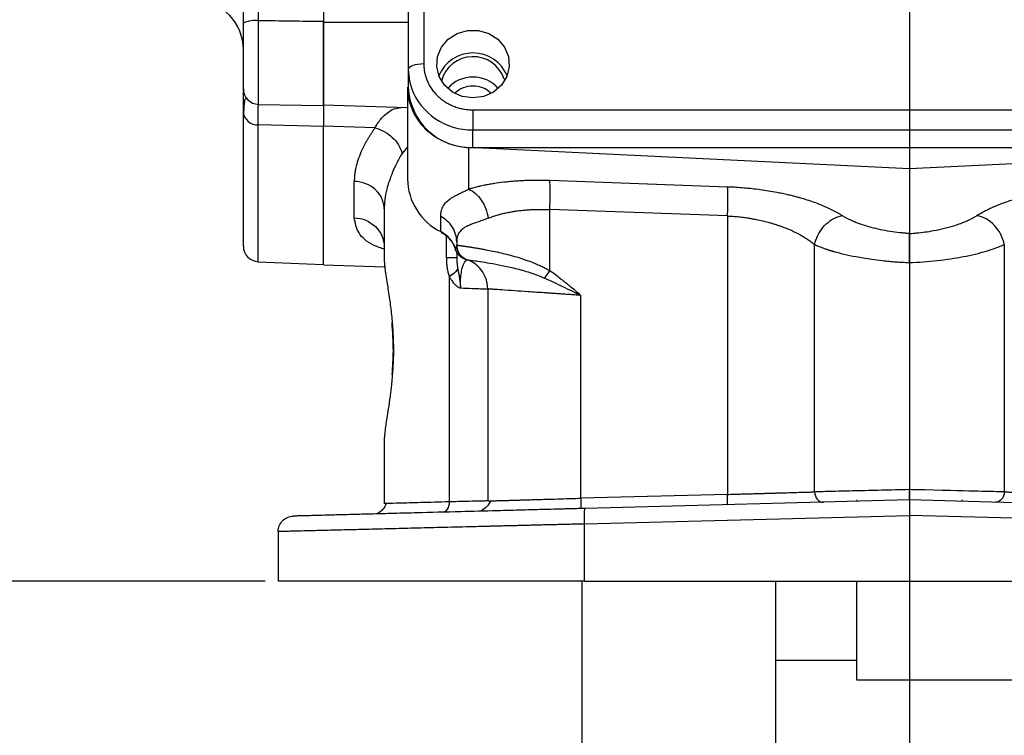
# Model space of a CAD drawing. Header units: inches. Extents: x 0.3 to 33.9, y 0.2 to 21.7.
# Tile 3 of 21: x 6.6 to 10.4, y 7.7 to 10.5. Entities that reach past the tile are written whole.
import ezdxf

# ---------------------------------------------------------------- set-up
doc = ezdxf.new("R2010")
doc.units = ezdxf.units.IN
doc.header["$MEASUREMENT"] = 0
doc.layers.add('SLD-0', color=7, linetype='Continuous', lineweight=25)
doc.styles.add('SLDTEXTSTYLE1', font='TXT', dxfattribs={"width": 0.605})
doc.dimstyles.new('SLDDIMSTYLE0', dxfattribs={"dimtxt": 0.222453, "dimasz": 0.13, "dimexe": 0, "dimexo": 0.0625, "dimgap": 0.055613, "dimtad": 0, "dimtih": 1, "dimtoh": 1, "dimrnd": 1e-09, "dimzin": 12, "dimdsep": 46, "dimtxsty": 'SLDTEXTSTYLE1', "dimsah": 1, "dimcen": 0.09, "dimadec": 0, "dimazin": 3, "dimtfac": 1, "dimtofl": 0, "dimtmove": 0, "dimatfit": 3, "dimfxl": 0, "dimfrac": 2, "dimtolj": 1, "dimtzin": 12, "dimarcsym": 0})
doc.dimstyles.new('SLDDIMSTYLE1', dxfattribs={"dimtxt": 0.222453, "dimasz": 0.13, "dimexe": 0, "dimexo": 0.0625, "dimgap": 0.055613, "dimtad": 0, "dimtih": 1, "dimtoh": 1, "dimrnd": 1e-09, "dimzin": 4, "dimdsep": 46, "dimtxsty": 'SLDTEXTSTYLE1', "dimsah": 1, "dimcen": 0.09, "dimadec": 0, "dimazin": 1, "dimtfac": 1, "dimtofl": 0, "dimtmove": 0, "dimatfit": 3, "dimfxl": 0, "dimfrac": 2, "dimtolj": 1, "dimtzin": 12, "dimarcsym": 0})

# ---------------------------------------------------------------- blocks, each defined once
blk = doc.blocks.new('_D')
at = {"layer": 'SLD-0'}
for p, q in [((15.868, 14.9428), (17.2815, 14.9428)), ((17.1565, 14.9428), (17.1565, 11.3541)), ((16.7746, 10.9977), (16.6982, 10.9977)), ((16.6982, 10.9977), (16.6982, 10.656)), ((17.5385, 10.9977), (17.6149, 10.9977)), ((17.6149, 10.9977), (17.6149, 10.656)), ((16.6982, 10.656), (16.7746, 10.656)), ((17.6149, 10.656), (17.5385, 10.656)), ((17.1565, 7.1032), (17.1565, 10.6051)), ((9.5837, 7.1032), (17.2815, 7.1032))]:
    blk.add_line(p, q, dxfattribs=at)
for points in [[(17.1565, 14.9428), (17.1365, 14.8128), (17.1765, 14.8128)], [(17.1565, 7.1032), (17.1765, 7.2332), (17.1365, 7.2332)]]:
    blk.add_solid(points, dxfattribs=at)
at = {"layer": 'SLD-0', "char_height": 0.22917, "attachment_point": 1, "style": 'SLDTEXTSTYLE1'}
for s, insert in [('7.84', (16.8595, 11.344)), ('199.1', (16.7746, 10.9514))]:
    blk.add_mtext(s, dxfattribs=dict(at, insert=insert))
blk = doc.blocks.new('_D_1')
at = {"layer": 'SLD-0'}
for p, q in [((10, 15.6478), (3.123, 15.6478)), ((3.248, 15.6478), (3.248, 11.7404)), ((2.9934, 11.3839), (2.917, 11.3839)), ((2.917, 11.3839), (2.917, 11.0423)), ((3.5026, 11.3839), (3.579, 11.3839)), ((3.579, 11.3839), (3.579, 11.0423)), ((2.917, 11.0423), (2.9934, 11.0423)), ((3.579, 11.0423), (3.5026, 11.0423)), ((3.248, 7.1032), (3.248, 10.9914)), ((8.7337, 7.1032), (3.123, 7.1032))]:
    blk.add_line(p, q, dxfattribs=at)
for points in [[(3.248, 15.6478), (3.228, 15.5178), (3.268, 15.5178)], [(3.248, 7.1032), (3.268, 7.2332), (3.228, 7.2332)]]:
    blk.add_solid(points, dxfattribs=at)
at = {"layer": 'SLD-0', "char_height": 0.22917, "attachment_point": 1, "style": 'SLDTEXTSTYLE1'}
for s, insert in [('8.54', (2.9509, 11.7303)), ('217', (2.9934, 11.3377))]:
    blk.add_mtext(s, dxfattribs=dict(at, insert=insert))
blk = doc.blocks.new('_D_2')
at = {"layer": 'SLD-0'}
for p, q in [((10, 15.6478), (4.3041, 15.6478)), ((4.4291, 15.6478), (4.4291, 12.6762)), ((4.0472, 12.3197), (3.9708, 12.3197)), ((3.9708, 12.3197), (3.9708, 11.9781)), ((4.811, 12.3197), (4.8874, 12.3197)), ((4.8874, 12.3197), (4.8874, 11.9781)), ((3.9708, 11.9781), (4.0472, 11.9781)), ((4.8874, 11.9781), (4.811, 11.9781)), ((4.4291, 8.3432), (4.4291, 11.9272)), ((7.56, 8.3432), (4.3041, 8.3432))]:
    blk.add_line(p, q, dxfattribs=at)
for points in [[(4.4291, 15.6478), (4.4091, 15.5178), (4.4491, 15.5178)], [(4.4291, 8.3432), (4.4491, 8.4732), (4.4091, 8.4732)]]:
    blk.add_solid(points, dxfattribs=at)
at = {"layer": 'SLD-0', "char_height": 0.22917, "attachment_point": 1, "style": 'SLDTEXTSTYLE1'}
for s, insert in [('7.30', (4.132, 12.6661)), ('185.5', (4.0472, 12.2735))]:
    blk.add_mtext(s, dxfattribs=dict(at, insert=insert))

msp = doc.modelspace()

# ---------------------------------------------------------------- linework, layer by layer
at = {"color": 7, "linetype": 'Continuous', "lineweight": 25}
for p, q in [((8.113, 11.7223), (8.113, 10.3219)), ((8.173, 11.7438), (8.173, 10.3434)), ((7.7855, 10.183), (7.7855, 10.5072)), ((8.113, 10.3219), (8.113, 10.2539)), ((8.4834, 10.2851), (8.4844, 10.2854)), ((8.4844, 10.2854), (8.4858, 10.2799)), ((8.11, 10.2539), (8.11, 9.8991)), ((7.5344, 10.1874), (7.7855, 10.183)), ((7.7855, 10.1861), (8.11, 10.1748)), ((8.363, 10.1661), (8.363, 10.0885)), ((8.363, 10.1661), (11.738, 10.1661)), ((7.7855, 10.1013), (7.5328, 10.1078)), ((7.9845, 10.0964), (7.7855, 10.1034)), ((7.7855, 9.5732), (7.7855, 10.1013)), ((8.363, 10.0885), (11.738, 10.0885)), ((8.363, 10.0205), (8.363, 10.0885)), ((10.05, 9.9375), (8.3469, 10.0208)), ((8.3469, 9.8593), (8.3469, 10.0208)), ((8.363, 10.0205), (11.738, 10.0205)), ((11.753, 10.0208), (10.05, 9.9375)), ((10.05, 9.9375), (10.05, 9.6878)), ((7.9041, 9.7487), (7.9041, 9.8897)), ((9.3469, 9.8677), (8.6601, 9.8924)), ((8.02, 9.7829), (8.02, 9.591)), ((9.3469, 9.7558), (8.6601, 9.7806)), ((8.6601, 9.544), (8.6601, 9.7806)), ((8.2383, 9.6952), (8.2383, 9.7539)), ((9.3469, 9.7558), (9.3469, 8.6792)), ((8.3, 9.656), (8.3, 9.6433)), ((9.6834, 8.689), (9.6834, 9.6455)), ((10.4166, 9.6454), (10.4166, 8.689)), ((8.3, 9.6151), (8.3, 9.5953)), ((7.5328, 9.5788), (7.7855, 9.5678)), ((7.7854, 9.5669), (8.0222, 9.5586)), ((8.2721, 8.6505), (8.2721, 9.5212)), ((8.42, 9.4736), (8.42, 8.654)), ((8.7801, 8.6644), (8.7801, 9.4488)), ((8.02, 8.8854), (8.02, 8.6435)), ((9.3469, 8.6792), (8.7801, 8.6644)), ((8.0299, 8.6438), (8.02, 8.6435)), ((10.05, 8.6577), (8.7961, 8.6249)), ((9.8465, 8.6579), (9.8465, 8.6524)), ((11.3038, 8.6249), (10.05, 8.6577)), ((10.2535, 8.6524), (10.2535, 8.6579)), ((8.7945, 8.5649), (10.05, 8.5978)), ((8.7945, 8.3432), (8.7945, 8.5649)), ((11.3054, 8.5649), (10.05, 8.5978)), ((10.05, 8.5978), (10.05, 8.3432)), ((7.61, 8.5354), (7.61, 8.3432)), ((8.7837, 8.3427), (8.7837, 7.1032)), ((8.7945, 8.3432), (10.05, 8.3432)), ((9.5337, 7.1032), (9.5337, 8.3432)), ((9.8457, 8.3432), (9.8457, 7.9627)), ((10.05, 8.3432), (11.3054, 8.3432)), ((9.5337, 8.0382), (9.8457, 8.0382)), ((9.8457, 7.9627), (10.9737, 7.9627))]:
    msp.add_line(p, q, dxfattribs=at)
at = {"color": 8, "linetype": 'Continuous', "lineweight": 25}
for p, q in [((7.5344, 10.1874), (7.5344, 10.5106)), ((7.7855, 10.5052), (8.11, 10.505)), ((7.5328, 9.5788), (7.5328, 10.1078)), ((8.11, 10.0226), (8.0892, 9.9979)), ((8.2613, 9.5953), (8.2613, 9.6773))]:
    msp.add_line(p, q, dxfattribs=at)
at = {"color": 7, "linetype": 'Continuous', "lineweight": 25, "flags": 128}
for points in [[(8.363, 10.2123), (8.3215, 10.2181), (8.2838, 10.2351), (8.2531, 10.2617), (8.2322, 10.2955), (8.2229, 10.3336), (8.226, 10.3726), (8.2413, 10.409), (8.2674, 10.4396), (8.302, 10.4616), (8.342, 10.4731), (8.3839, 10.4731), (8.4239, 10.4616), (8.4585, 10.4396), (8.4846, 10.409), (8.4999, 10.3726), (8.5031, 10.3336), (8.4937, 10.2955), (8.4728, 10.2617), (8.4421, 10.2351), (8.4044, 10.2181), (8.363, 10.2123)], [(8.173, 10.3434), (8.1613, 10.343), (8.15, 10.3418), (8.1396, 10.3398), (8.1305, 10.3371), (8.1231, 10.3339), (8.1175, 10.3302), (8.1141, 10.3261), (8.113, 10.3219)], [(8.113, 10.3219), (8.1178, 10.2764), (8.1248, 10.2509)]]:
    msp.add_lwpolyline(points, dxfattribs=at)
at = {"color": 7, "linetype": 'Continuous', "lineweight": 25}
for centre, radius, start, end in [((7.2855, 10.3989), 0.19, 0, 87.5), ((7.5202, 10.4063), 0.1053, 82.2392, 115.1452), ((8.363, 10.2426), 0.1434, 22.9822, 157.0178), ((8.3631, 10.2449), 0.1268, 18.4828, 164.5762), ((8.363, 10.1632), 0.1299, 41.3396, 138.6604), ((7.5355, 10.2474), 0.06, 180, 269), ((8.3549, 10.2625), 0.2421, 182.035, 271.8998), ((8.3622, 10.157), 0.1009, 89.5428, 133.6538), ((8.3638, 10.157), 0.1009, 46.3462, 90.4572), ((7.5301, 10.1627), 0.0549, 185.7839, 272.8416), ((8.3415, 9.9024), 0.2315, 180.8345, 243.552), ((8.1868, 9.5936), 0.1139, 18.4792, 63.0936), ((7.5355, 9.6388), 0.06, 180, 267.5)]:
    msp.add_arc(centre, radius, start, end, dxfattribs=at)
at = {"color": 8, "linetype": 'Continuous', "lineweight": 25}
msp.add_arc((8.3584, 10.3377), 0.2492, 200.3906, 271.0474, dxfattribs=at)
at = {"color": 7, "linetype": 'Continuous', "lineweight": 25}
for points, knots in [([(7.4755, 10.5016), (7.4755, 10.5066), (7.4755, 10.5166), (7.4755, 10.5317), (7.4755, 10.5468), (7.4755, 10.5619), (7.4755, 10.5771), (7.4755, 10.5922), (7.4755, 10.6199), (7.4755, 10.6602), (7.4755, 10.7122), (7.4755, 10.7631), (7.4755, 10.8042), (7.4755, 10.8361), (7.4755, 10.8594), (7.4755, 10.8822), (7.4755, 10.8968), (7.4755, 10.9041)], [0, 0, 0, 0, 0.035897, 0.07173, 0.107525, 0.143308, 0.179105, 0.214943, 0.250847, 0.375846, 0.500883, 0.625621, 0.750397, 0.812862, 0.875192, 0.937525, 1, 1, 1, 1]), ([(7.5344, 10.5106), (7.5342, 10.5422), (7.5341, 10.5737), (7.5338, 10.6364), (7.5336, 10.6676), (7.5334, 10.7296), (7.5332, 10.7593), (7.533, 10.8165), (7.5329, 10.8439), (7.5328, 10.8701)], [0, 0, 0, 0, 0.25, 0.25, 0.5, 0.5, 0.75, 0.75, 1, 1, 1, 1]), ([(7.7855, 10.86), (7.7855, 10.8344), (7.7855, 10.8075), (7.7855, 10.7653), (7.7855, 10.751), (7.7855, 10.7217), (7.7855, 10.7066), (7.7855, 10.6613), (7.7855, 10.6309), (7.7855, 10.5847), (7.7855, 10.5693), (7.7855, 10.5382), (7.7855, 10.5226), (7.7855, 10.5072)], [0, 0, 0, 0, 0.25, 0.25, 0.375, 0.375, 0.5, 0.5, 0.75, 0.75, 0.875, 0.875, 1, 1, 1, 1]), ([(7.7855, 10.8554), (7.7855, 10.8515), (7.7855, 10.8437), (7.7855, 10.8317), (7.7855, 10.8195), (7.7855, 10.8071), (7.7855, 10.7945), (7.7855, 10.7817), (7.7855, 10.7688), (7.7855, 10.7557), (7.7855, 10.7425), (7.7855, 10.7291), (7.7855, 10.7156), (7.7855, 10.702), (7.7855, 10.6882), (7.7855, 10.6744), (7.7855, 10.6605), (7.7855, 10.6465), (7.7855, 10.6325), (7.7855, 10.6184), (7.7855, 10.6042), (7.7855, 10.5901), (7.7855, 10.5759), (7.7855, 10.5617), (7.7855, 10.5475), (7.7855, 10.5334), (7.7855, 10.5192), (7.7855, 10.5099), (7.7855, 10.5052)], [0, 0, 0, 0, 0.038464, 0.076927, 0.115391, 0.153855, 0.19232, 0.230785, 0.26925, 0.307713, 0.346176, 0.384637, 0.423097, 0.461555, 0.500012, 0.538469, 0.576927, 0.615385, 0.653846, 0.692307, 0.730769, 0.769232, 0.807695, 0.846157, 0.884619, 0.92308, 0.96154, 1, 1, 1, 1]), ([(7.7855, 10.5052), (7.7855, 10.4836), (7.7855, 10.4405), (7.7855, 10.3768), (7.7855, 10.318), (7.7855, 10.2671), (7.7855, 10.2264), (7.7855, 10.1993), (7.7855, 10.1861), (7.7855, 10.1875), (7.7855, 10.1879)], [0, 0, 0, 0, 0.134597, 0.269195, 0.403792, 0.538389, 0.672986, 0.807584, 0.942181, 1, 1, 1, 1]), ([(7.4755, 10.2474), (7.4755, 10.2474), (7.4755, 10.2475), (7.4755, 10.2481), (7.4755, 10.2491), (7.4755, 10.2505), (7.4755, 10.2532), (7.4755, 10.2583), (7.4755, 10.2671), (7.4755, 10.2784), (7.4755, 10.2961), (7.4755, 10.3232), (7.4755, 10.3559), (7.4755, 10.3845), (7.4755, 10.4073), (7.4755, 10.4308), (7.4755, 10.4519), (7.4755, 10.4704), (7.4755, 10.4861), (7.4755, 10.4964), (7.4755, 10.5016)], [0, 0, 0, 0, 0.02476, 0.049457, 0.074136, 0.098842, 0.123619, 0.186841, 0.250116, 0.313338, 0.376613, 0.500008, 0.623403, 0.686624, 0.7499, 0.813121, 0.876397, 0.917621, 0.958752, 1, 1, 1, 1]), ([(8.173, 10.3434), (8.173, 10.3406), (8.1731, 10.335), (8.1737, 10.3267), (8.1748, 10.3184), (8.1762, 10.3102), (8.1781, 10.3021), (8.1804, 10.294), (8.1831, 10.286), (8.1874, 10.2752), (8.194, 10.2617), (8.2037, 10.2461), (8.2152, 10.2314), (8.2284, 10.2178), (8.2429, 10.2055), (8.2587, 10.1948), (8.2754, 10.1857), (8.2925, 10.1784), (8.3099, 10.1728), (8.3273, 10.1689), (8.345, 10.1665), (8.357, 10.1662), (8.363, 10.1661)], [0, 0, 0, 0, 0.030234, 0.060268, 0.09017, 0.120006, 0.149845, 0.179753, 0.209799, 0.240047, 0.304325, 0.368671, 0.434317, 0.500033, 0.565678, 0.631394, 0.695671, 0.760018, 0.82027, 0.879992, 0.939722, 1, 1, 1, 1]), ([(7.4755, 10.1571), (7.4755, 10.1754), (7.4755, 10.2118), (7.4755, 10.2405), (7.4755, 10.2459), (7.4755, 10.2474)], [0, 0, 0, 0, 0.419848, 0.838466, 1, 1, 1, 1]), ([(8.11, 10.2539), (8.11, 10.2243), (8.116, 10.1948), (8.1395, 10.1399), (8.1568, 10.1146), (8.2004, 10.0718), (8.2266, 10.0543), (8.284, 10.0295), (8.3153, 10.0223), (8.3469, 10.0208)], [0, 0, 0, 0, 0.25, 0.25, 0.5, 0.5, 0.75, 0.75, 1, 1, 1, 1]), ([(7.4851, 10.2092), (7.4848, 10.2092), (7.4821, 10.2089), (7.4801, 10.2009), (7.4774, 10.1828), (7.4768, 10.1604), (7.4764, 10.1484)], [0, 0, 0, 0, 0.02617, 0.298538, 0.621254, 1, 1, 1, 1]), ([(7.7855, 10.183), (7.7855, 10.1817), (7.7855, 10.1766), (7.7855, 10.1513), (7.7855, 10.1194), (7.7855, 10.1034)], [0, 0, 0, 0, 0.139627, 0.569794, 1, 1, 1, 1]), ([(7.7855, 10.1741), (7.7855, 10.1689), (7.7855, 10.1565), (7.7855, 10.1293), (7.7855, 10.1075), (7.7855, 10.1013)], [0, 0, 0, 0, 0.340316, 0.815079, 1, 1, 1, 1]), ([(7.4755, 9.6388), (7.4755, 9.6388), (7.4755, 9.6389), (7.4755, 9.6395), (7.4755, 9.6405), (7.4755, 9.6418), (7.4755, 9.6436), (7.4755, 9.6457), (7.4755, 9.6483), (7.4755, 9.6512), (7.4755, 9.6545), (7.4755, 9.6582), (7.4755, 9.6623), (7.4755, 9.6668), (7.4755, 9.6807), (7.4755, 9.7106), (7.4755, 9.7687), (7.4755, 9.8429), (7.4755, 9.9114), (7.4755, 9.9634), (7.4755, 9.9927), (7.4755, 10.0232), (7.4755, 10.0549), (7.4755, 10.0878), (7.4755, 10.1217), (7.4755, 10.1453), (7.4755, 10.1571)], [0, 0, 0, 0, 0.01915, 0.038286, 0.057411, 0.076527, 0.095637, 0.114743, 0.133848, 0.152954, 0.172064, 0.191181, 0.210307, 0.229445, 0.248597, 0.374293, 0.500002, 0.625698, 0.751407, 0.78696, 0.822472, 0.85796, 0.893441, 0.92893, 0.964444, 1, 1, 1, 1]), ([(7.7855, 9.5669), (7.7855, 9.5669), (7.7855, 9.5784), (7.7855, 9.6244), (7.7855, 9.6588), (7.7855, 9.7496), (7.7855, 9.806), (7.7855, 9.9396), (7.7855, 10.0168), (7.7855, 10.1034)], [0, 0, 0, 0, 0.25, 0.25, 0.5, 0.5, 0.75, 0.75, 1, 1, 1, 1]), ([(7.9845, 10.0964), (7.982, 10.0929), (7.977, 10.0858), (7.9699, 10.0751), (7.9632, 10.0646), (7.9568, 10.054), (7.9507, 10.0435), (7.945, 10.0331), (7.9397, 10.0226), (7.9347, 10.0123), (7.927, 9.9952), (7.9179, 9.9715), (7.911, 9.9469), (7.9073, 9.9278), (7.9055, 9.9144), (7.9044, 9.9017), (7.9042, 9.8937), (7.9041, 9.8897)], [0, 0, 0, 0, 0.049154, 0.098236, 0.147261, 0.196245, 0.245204, 0.294153, 0.343108, 0.392084, 0.441097, 0.58699, 0.733621, 0.802787, 0.874477, 0.937753, 1, 1, 1, 1]), ([(8.0892, 9.9979), (8.0813, 9.9845), (8.074, 9.9711), (8.0614, 9.9459), (8.056, 9.934), (8.048, 9.9148), (8.0452, 9.9075), (8.0409, 9.8957), (8.0393, 9.8911), (8.0349, 9.8776), (8.0324, 9.8687), (8.0266, 9.8456), (8.0239, 9.8317), (8.0207, 9.8061), (8.02, 9.7943), (8.02, 9.7829)], [-1.100742, -1.100742, -1.100742, -1.100742, -0.908112, -0.908112, -0.687963, -0.687963, -0.550371, -0.550371, -0.481574, -0.481574, -0.3715, -0.3715, -0.195382, -0.195382, 0, 0, 0, 0]), ([(8.2383, 9.7539), (8.2384, 9.7554), (8.2384, 9.7586), (8.2387, 9.7632), (8.2393, 9.7677), (8.2404, 9.7739), (8.2424, 9.7816), (8.2472, 9.7934), (8.2563, 9.8066), (8.2696, 9.8183), (8.2825, 9.827), (8.2932, 9.8332), (8.3049, 9.8394), (8.3177, 9.8457), (8.3316, 9.8522), (8.3418, 9.857), (8.3469, 9.8593)], [0, 0, 0, 0, 0.033242, 0.066565, 0.09998, 0.133497, 0.209848, 0.282786, 0.434196, 0.582622, 0.653934, 0.724366, 0.794052, 0.863125, 0.931727, 1, 1, 1, 1]), ([(8.6601, 9.8924), (8.6569, 9.8926), (8.6498, 9.8928), (8.6356, 9.8931), (8.6103, 9.8934), (8.5819, 9.893), (8.5538, 9.8919), (8.5328, 9.8907), (8.5156, 9.8893), (8.502, 9.8881), (8.4817, 9.886), (8.4586, 9.8831), (8.4332, 9.8791), (8.4183, 9.8764), (8.4061, 9.8741), (8.3943, 9.8716), (8.3792, 9.8681), (8.3625, 9.8639), (8.352, 9.8608), (8.3469, 9.8593)], [0, 0, 0, 0, 0.02749, 0.061063, 0.122502, 0.246345, 0.308706, 0.371296, 0.434073, 0.46552, 0.496998, 0.623061, 0.686144, 0.749188, 0.775807, 0.812149, 0.874968, 0.939794, 1, 1, 1, 1]), ([(8.66, 9.7806), (8.6609, 9.8045), (8.6614, 9.8285), (8.6614, 9.8681), (8.6609, 9.8837), (8.6601, 9.8924)], [0, 0, 0, 0, 0.5, 0.5, 1, 1, 1, 1]), ([(9.7896, 9.7573), (9.7885, 9.758), (9.7857, 9.7598), (9.7797, 9.7634), (9.7685, 9.7699), (9.7451, 9.7824), (9.7149, 9.7959), (9.6816, 9.8084), (9.655, 9.8174), (9.6318, 9.8244), (9.6141, 9.8292), (9.6043, 9.8317), (9.5934, 9.8345), (9.5789, 9.838), (9.5586, 9.8424), (9.534, 9.8474), (9.5056, 9.8523), (9.4738, 9.857), (9.4482, 9.8602), (9.4268, 9.8624), (9.4057, 9.8643), (9.3847, 9.8659), (9.3637, 9.867), (9.3533, 9.8674), (9.3469, 9.8677)], [0, 0, 0, 0, 0.011892, 0.030943, 0.062073, 0.124825, 0.251781, 0.315765, 0.379873, 0.443966, 0.475968, 0.497586, 0.507915, 0.547129, 0.5899, 0.634825, 0.697548, 0.759642, 0.821013, 0.845037, 0.881584, 0.941263, 0.96383, 1, 1, 1, 1]), ([(9.3469, 9.7558), (9.3477, 9.7799), (9.3487, 9.8279), (9.3477, 9.8591), (9.3469, 9.8677)], [-1, -1, -1, -1, -0.5, 0, 0, 0, 0]), ([(10.3103, 9.7573), (10.3129, 9.759), (10.3182, 9.7622), (10.3264, 9.7671), (10.335, 9.7718), (10.3438, 9.7765), (10.353, 9.781), (10.3624, 9.7855), (10.3721, 9.79), (10.3822, 9.7943), (10.3925, 9.7985), (10.4144, 9.8071), (10.4498, 9.8193), (10.503, 9.8342), (10.5614, 9.847), (10.6118, 9.8552), (10.6502, 9.86), (10.6757, 9.8627), (10.7014, 9.8649), (10.7272, 9.8666), (10.7444, 9.8673), (10.753, 9.8677)], [0, 0, 0, 0, 0.0280347, 0.0559424, 0.083743, 0.1114569, 0.1391045, 0.1667066, 0.1942839, 0.2218571, 0.2494471, 0.2770747, 0.3930243, 0.5081786, 0.6327743, 0.7567594, 0.8056714, 0.8543043, 0.9028047, 0.9513206, 1, 1, 1, 1]), ([(8.422, 9.7474), (8.4246, 9.7484), (8.4298, 9.7504), (8.4381, 9.7533), (8.4472, 9.7563), (8.4574, 9.7594), (8.4692, 9.7629), (8.4805, 9.7656), (8.4907, 9.7678), (8.5016, 9.7701), (8.5128, 9.7722), (8.5239, 9.774), (8.5325, 9.7752), (8.541, 9.7764), (8.5505, 9.7775), (8.5622, 9.7787), (8.5766, 9.7798), (8.5912, 9.7806), (8.6032, 9.7811), (8.6128, 9.7813), (8.6216, 9.7814), (8.6307, 9.7814), (8.6401, 9.7813), (8.6499, 9.7811), (8.6566, 9.7807), (8.66, 9.7806)], [0, 0, 0, 0, 0.0403749, 0.0820783, 0.1265693, 0.1753083, 0.2299568, 0.2937708, 0.3278093, 0.3650154, 0.4353019, 0.4709811, 0.5050099, 0.5436415, 0.5763869, 0.6197574, 0.6827815, 0.7444787, 0.7889438, 0.8211429, 0.8544644, 0.8888898, 0.9244009, 0.9610661, 1, 1, 1, 1]), ([(8.422, 9.7474), (8.4085, 9.7421), (8.3956, 9.7375), (8.3733, 9.7295), (8.3636, 9.726), (8.3494, 9.7203), (8.3443, 9.718), (8.3367, 9.7142), (8.3339, 9.7127), (8.326, 9.7081), (8.3215, 9.7047), (8.3112, 9.695), (8.3066, 9.6881), (8.3012, 9.6728), (8.3, 9.6648), (8.3, 9.656)], [-1.070397, -1.070397, -1.070397, -1.070397, -0.883078, -0.883078, -0.668998, -0.668998, -0.535199, -0.535199, -0.468299, -0.468299, -0.361259, -0.361259, -0.189996, -0.189996, 0, 0, 0, 0]), ([(9.3469, 9.7558), (9.3503, 9.7557), (9.3573, 9.7553), (9.3679, 9.7546), (9.3788, 9.7537), (9.3902, 9.7525), (9.4015, 9.7513), (9.4146, 9.7496), (9.428, 9.7476), (9.4429, 9.7452), (9.4612, 9.7417), (9.4843, 9.7367), (9.5067, 9.7309), (9.5244, 9.7257), (9.5353, 9.7223), (9.5438, 9.7195), (9.5523, 9.7167), (9.5634, 9.7127), (9.5795, 9.7064), (9.5973, 9.6986), (9.6147, 9.6899), (9.6296, 9.6818), (9.6431, 9.6738), (9.6567, 9.6651), (9.6706, 9.6557), (9.6794, 9.6489), (9.684, 9.6455)], [0, 0, 0, 0, 0.025293, 0.050961, 0.077401, 0.10501, 0.134181, 0.160184, 0.202189, 0.233472, 0.271296, 0.341502, 0.413206, 0.450264, 0.486525, 0.503108, 0.521518, 0.557304, 0.599899, 0.667801, 0.729342, 0.778429, 0.828669, 0.882279, 0.93928, 1, 1, 1, 1]), ([(9.6885, 9.6626), (9.6963, 9.686), (9.7104, 9.7083), (9.7464, 9.7419), (9.7682, 9.7534), (9.7896, 9.7573)], [0, 0, 0, 0, 0.5, 0.5, 1, 1, 1, 1]), ([(10.05, 9.6878), (10.0467, 9.6881), (10.0404, 9.6885), (10.0333, 9.6891), (10.0273, 9.6896), (10.021, 9.6902), (10.0029, 9.692), (9.9743, 9.6958), (9.9372, 9.7026), (9.9017, 9.7111), (9.874, 9.7193), (9.8559, 9.7257), (9.846, 9.7295), (9.8382, 9.7326), (9.8265, 9.7375), (9.8144, 9.7433), (9.8009, 9.7504), (9.7938, 9.7548), (9.7896, 9.7573)], [0, 0, 0, 0, 0.031236, 0.059036, 0.067388, 0.088884, 0.118938, 0.241008, 0.365701, 0.492303, 0.619975, 0.683951, 0.715918, 0.747846, 0.78796, 0.874848, 0.926317, 1, 1, 1, 1]), ([(10.05, 9.6878), (10.0531, 9.688), (10.0593, 9.6885), (10.0685, 9.6892), (10.0858, 9.6908), (10.1109, 9.6937), (10.1474, 9.6996), (10.1864, 9.7079), (10.2211, 9.7177), (10.2485, 9.7272), (10.2679, 9.7351), (10.2843, 9.7427), (10.298, 9.7498), (10.3062, 9.7548), (10.3103, 9.7573)], [0, 0, 0, 0, 0.029445, 0.058727, 0.087872, 0.193602, 0.30081, 0.448638, 0.597763, 0.691078, 0.785337, 0.856682, 0.928136, 1, 1, 1, 1]), ([(10.4166, 9.6454), (10.4114, 9.6722), (10.3836, 9.7255), (10.3344, 9.7532), (10.3103, 9.7573), (10.3103, 9.7573), (10.3103, 9.7573), (10.3103, 9.7573)], [0.000019, 0.000019, 0.000019, 0.000019, 0.5, 1, 1, 1, 1.000128, 1.000128, 1.000128, 1.000128]), ([(8.2388, 9.6925), (8.2425, 9.6907), (8.2537, 9.6852), (8.2698, 9.6714), (8.2853, 9.6512), (8.2945, 9.6345), (8.2959, 9.6248), (8.296, 9.6238)], [0, 0, 0, 0, 0.128688, 0.386355, 0.666516, 0.966354, 1, 1, 1, 1]), ([(10.0499, 9.5756), (10.0499, 9.5778), (10.0499, 9.5823), (10.05, 9.5892), (10.05, 9.5964), (10.05, 9.604), (10.05, 9.6119), (10.05, 9.6201), (10.05, 9.6283), (10.05, 9.6367), (10.05, 9.6502), (10.05, 9.6652), (10.05, 9.6778), (10.05, 9.6844), (10.05, 9.687), (10.05, 9.6878)], [0, 0, 0, 0, 0.04417, 0.091302, 0.141409, 0.194497, 0.250569, 0.309622, 0.371652, 0.436657, 0.504651, 0.70313, 0.852139, 0.95114, 1, 1, 1, 1]), ([(8.3299, 9.5901), (8.3288, 9.5905), (8.3266, 9.5914), (8.3234, 9.5929), (8.3201, 9.5947), (8.3161, 9.5973), (8.3114, 9.601), (8.3067, 9.6057), (8.3025, 9.6112), (8.2989, 9.6175), (8.2963, 9.6238), (8.2952, 9.6281), (8.2948, 9.6297)], [0, 0, 0, 0, 0.060115, 0.12174, 0.184549, 0.248223, 0.367265, 0.497564, 0.607738, 0.74852, 0.906186, 1, 1, 1, 1]), ([(8.3, 9.6433), (8.3, 9.6433), (8.3, 9.6433), (8.3, 9.6433), (8.3, 9.6433), (8.3, 9.6433), (8.3, 9.6433), (8.3, 9.6433), (8.3, 9.6433), (8.3, 9.6433)], [0, 0, 0, 0, 0.00567104, 0.00567104, 0.01078296, 0.01078296, 0.01397791, 0.01397791, 0.01597476, 0.01597476, 0.01597476, 0.01597476]), ([(8.3, 9.6433), (8.3001, 9.6433), (8.3004, 9.6432), (8.3011, 9.6431), (8.3022, 9.643), (8.3036, 9.6428), (8.3053, 9.6425), (8.3073, 9.6422), (8.3095, 9.6419), (8.3121, 9.6416), (8.3149, 9.6412), (8.318, 9.6408), (8.3214, 9.6403), (8.325, 9.6398), (8.3288, 9.6392), (8.3328, 9.6387), (8.337, 9.638), (8.3415, 9.6374), (8.3461, 9.6367), (8.3509, 9.636), (8.3559, 9.6352), (8.361, 9.6344), (8.3663, 9.6335), (8.3717, 9.6327), (8.3773, 9.6317), (8.3829, 9.6308), (8.3887, 9.6298), (8.3946, 9.6287), (8.4006, 9.6277), (8.4067, 9.6266), (8.4286, 9.6225), (8.4686, 9.6142), (8.5216, 9.6006), (8.5643, 9.5871), (8.592, 9.5769), (8.6139, 9.5677), (8.6302, 9.5602), (8.6456, 9.5524), (8.6553, 9.5467), (8.6601, 9.544)], [0, 0, 0, 0, 0.019668, 0.03917, 0.058505, 0.077675, 0.096678, 0.115516, 0.134188, 0.152696, 0.171038, 0.189216, 0.20723, 0.225079, 0.242765, 0.260288, 0.277648, 0.294844, 0.311879, 0.328751, 0.345462, 0.362011, 0.3784, 0.394628, 0.410695, 0.426603, 0.442352, 0.457942, 0.473373, 0.488646, 0.503762, 0.634952, 0.754562, 0.818189, 0.87835, 0.910957, 0.942067, 0.971729, 1, 1, 1, 1]), ([(8.3, 9.6433), (8.3, 9.631), (8.3039, 9.6188), (8.3181, 9.5987), (8.3284, 9.5909), (8.34, 9.5868)], [0, 0, 0, 0, 0.5, 0.5, 1, 1, 1, 1]), ([(9.6834, 9.6454), (9.6858, 9.6443), (9.6906, 9.6422), (9.6978, 9.6391), (9.7048, 9.6363), (9.7115, 9.6337), (9.7178, 9.6314), (9.7236, 9.6292), (9.729, 9.6273), (9.734, 9.6257), (9.7385, 9.6242), (9.7425, 9.6229), (9.7461, 9.6218), (9.7492, 9.6209), (9.7524, 9.62), (9.7568, 9.6186), (9.7642, 9.6166), (9.7777, 9.6131), (9.8035, 9.6067), (9.8458, 9.5976), (9.8961, 9.5894), (9.9402, 9.5839), (9.9714, 9.5807), (9.99, 9.5791), (10.0027, 9.5782), (10.0114, 9.5776), (10.023, 9.5769), (10.0363, 9.5762), (10.0451, 9.5758), (10.0499, 9.5756)], [0, 0, 0, 0, 0.030691, 0.059631, 0.086668, 0.111703, 0.134688, 0.155614, 0.17451, 0.191432, 0.20646, 0.219692, 0.231236, 0.24121, 0.249729, 0.261017, 0.282921, 0.315663, 0.380023, 0.50429, 0.658273, 0.756288, 0.820842, 0.878809, 0.887114, 0.909164, 0.939607, 0.967173, 1, 1, 1, 1]), ([(10.05, 9.5756), (10.086, 9.5771), (10.1221, 9.5797), (10.1922, 9.5875), (10.2261, 9.5926), (10.2898, 9.6047), (10.3195, 9.6118), (10.3729, 9.6276), (10.3966, 9.6362), (10.4166, 9.6454)], [0, 0, 0, 0, 0.25, 0.25, 0.5, 0.5, 0.75, 0.75, 1, 1, 1, 1]), ([(8.02, 9.591), (8.02, 9.5903), (8.02, 9.5884), (8.0201, 9.5846), (8.0203, 9.5802), (8.0206, 9.5756), (8.0209, 9.572), (8.0211, 9.569), (8.0213, 9.5667), (8.0215, 9.5645), (8.0219, 9.5606), (8.0226, 9.5543), (8.024, 9.5428), (8.0267, 9.5235), (8.0309, 9.4971), (8.0358, 9.4654), (8.0416, 9.4261), (8.047, 9.3838), (8.0511, 9.3411), (8.053, 9.3143), (8.0541, 9.293), (8.0547, 9.2782), (8.0551, 9.2649), (8.0553, 9.2551), (8.0553, 9.2453), (8.0553, 9.2324), (8.0553, 9.2211), (8.0553, 9.2141)], [0, 0, 0, 0, 0.011955, 0.029459, 0.054597, 0.073936, 0.090948, 0.101497, 0.110706, 0.116452, 0.126261, 0.155126, 0.185686, 0.249086, 0.351439, 0.426519, 0.50912, 0.654908, 0.726672, 0.797557, 0.831063, 0.864865, 0.893205, 0.91702, 0.927668, 0.955328, 1, 1, 1, 1]), ([(8.2721, 9.5212), (8.2713, 9.5239), (8.2697, 9.5292), (8.2676, 9.5373), (8.2653, 9.5481), (8.2632, 9.5618), (8.2616, 9.5784), (8.2614, 9.5896), (8.2613, 9.5953)], [0, 0, 0, 0, 0.1124182, 0.2254485, 0.3393517, 0.5565944, 0.7762799, 1, 1, 1, 1]), ([(8.3, 9.5953), (8.3, 9.5932), (8.3001, 9.5865), (8.3008, 9.5752), (8.3023, 9.5628), (8.3036, 9.5551), (8.3041, 9.5519)], [0, 0, 0, 0, 0.152941, 0.479455, 0.78147, 1, 1, 1, 1]), ([(8.327, 9.5912), (8.3288, 9.5908), (8.3317, 9.5902), (8.3317, 9.5903), (8.3317, 9.5903)], [0, 0, 0, 0, 0.598246, 1, 1, 1, 1]), ([(8.3041, 9.5519), (8.3046, 9.549), (8.3055, 9.5436), (8.307, 9.5358), (8.3085, 9.5281), (8.3099, 9.5201), (8.3114, 9.5114), (8.3128, 9.5026), (8.3137, 9.4938), (8.3142, 9.4869), (8.3143, 9.4816), (8.3144, 9.4791), (8.3144, 9.4777)], [0, 0, 0, 0, 0.119979, 0.228059, 0.325378, 0.439527, 0.553399, 0.676159, 0.79355, 0.901152, 0.943655, 1, 1, 1, 1]), ([(8.3144, 9.4777), (8.3143, 9.4888), (8.3146, 9.5), (8.3159, 9.5205), (8.3169, 9.5298), (8.3194, 9.5456), (8.3209, 9.5522), (8.324, 9.5633), (8.3257, 9.5676), (8.329, 9.5746), (8.3307, 9.5772), (8.3337, 9.5813), (8.3351, 9.5828), (8.3386, 9.5861), (8.34, 9.5868), (8.34, 9.5868)], [0, 0, 0, 0, 0.125, 0.125, 0.25, 0.25, 0.375, 0.375, 0.5, 0.5, 0.625, 0.625, 0.75, 0.75, 1, 1, 1, 1]), ([(8.34, 9.5868), (8.3405, 9.5866), (8.3486, 9.5856), (8.3712, 9.5825), (8.3805, 9.5811), (8.4023, 9.5778), (8.4274, 9.5739), (8.4581, 9.5682), (8.4911, 9.5615), (8.5087, 9.5576), (8.5453, 9.5485), (8.5642, 9.5432), (8.6026, 9.5308), (8.622, 9.5237), (8.6403, 9.5154)], [0, 0, 0, 0, 0.25, 0.25, 0.375, 0.375, 0.5, 0.625, 0.625, 0.75, 0.75, 0.875, 0.875, 1, 1, 1, 1]), ([(8.34, 9.5868), (8.34, 9.5868), (8.34, 9.5868), (8.34, 9.5868), (8.34, 9.5868), (8.34, 9.5868), (8.34, 9.5868), (8.34, 9.5868), (8.34, 9.5868), (8.34, 9.5868)], [0, 0, 0, 0, 0.00199684, 0.00199684, 0.0051918, 0.0051918, 0.01030372, 0.01030372, 0.01597476, 0.01597476, 0.01597476, 0.01597476]), ([(8.42, 9.4736), (8.42, 9.504), (8.4003, 9.5531), (8.3577, 9.5803), (8.34, 9.5867)], [-1, -1, -1, -1, -0.5, -0.1894924, -0.1894924, -0.1894924, -0.1894924]), ([(8.2721, 9.5212), (8.2726, 9.5203), (8.2739, 9.5176), (8.276, 9.5138), (8.2785, 9.5098), (8.2816, 9.505), (8.2857, 9.4994), (8.2903, 9.4939), (8.2939, 9.4902), (8.2967, 9.4876), (8.2993, 9.4854), (8.3021, 9.4833), (8.305, 9.4813), (8.3088, 9.4792), (8.3121, 9.4779), (8.3142, 9.4777), (8.3144, 9.4777)], [0, 0, 0, 0, 0.04613, 0.125026, 0.187539, 0.250052, 0.375077, 0.50007, 0.580069, 0.62509, 0.687602, 0.750115, 0.803552, 0.875121, 0.987322, 1, 1, 1, 1]), ([(8.6403, 9.5154), (8.663, 9.505), (8.6861, 9.4941), (8.7328, 9.4717), (8.7564, 9.4603), (8.7801, 9.4488)], [0, 0, 0, 0, 0.5, 0.5, 1, 1, 1, 1]), ([(8.7801, 9.4488), (8.7732, 9.4545), (8.7664, 9.4603), (8.7516, 9.4725), (8.7437, 9.479), (8.7309, 9.4895), (8.7259, 9.4935), (8.7185, 9.4995), (8.716, 9.5015), (8.7095, 9.5067), (8.7055, 9.5098), (8.695, 9.518), (8.6885, 9.523), (8.6747, 9.5333), (8.6674, 9.5387), (8.6601, 9.544)], [-0.3893234, -0.3893234, -0.3893234, -0.3893234, -0.3211918, -0.3211918, -0.2433271, -0.2433271, -0.1946617, -0.1946617, -0.170329, -0.170329, -0.1313966, -0.1313966, -0.0691049, -0.0691049, 0, 0, 0, 0]), ([(8.3145, 9.4777), (8.3308, 9.477), (8.3459, 9.4765), (8.3722, 9.4755), (8.3835, 9.475), (8.4106, 9.474), (8.42, 9.4736), (8.42, 9.4736)], [0, 0, 0, 0, 0.25, 0.25, 0.5, 0.5, 1, 1, 1, 1]), ([(8.7801, 9.4488), (8.7761, 9.4491), (8.7682, 9.4496), (8.7567, 9.4504), (8.7455, 9.4512), (8.7348, 9.4519), (8.7245, 9.4526), (8.7147, 9.4533), (8.7053, 9.454), (8.6964, 9.4546), (8.6879, 9.4552), (8.6798, 9.4557), (8.6722, 9.4563), (8.665, 9.4568), (8.6582, 9.4572), (8.6519, 9.4577), (8.6233, 9.4596), (8.5779, 9.4627), (8.5202, 9.4667), (8.4742, 9.4699), (8.4482, 9.4717), (8.4356, 9.4726), (8.4299, 9.473), (8.4255, 9.4733), (8.4223, 9.4735), (8.4203, 9.4736), (8.4201, 9.4736), (8.42, 9.4736)], [0, 0, 0, 0, 0.020879, 0.041072, 0.060578, 0.079399, 0.097534, 0.114983, 0.131745, 0.147822, 0.163213, 0.177917, 0.191936, 0.205268, 0.217915, 0.229875, 0.241149, 0.380308, 0.500371, 0.638743, 0.770455, 0.808992, 0.847416, 0.885728, 0.923929, 0.96202, 1, 1, 1, 1]), ([(8.0508, 9.1422), (8.053, 9.1728), (8.0576, 9.2402), (8.0529, 9.3078), (8.0503, 9.3447)], [0, 0, 0, 0, 0.454359, 1, 1, 1, 1]), ([(8.0553, 9.2141), (8.0552, 9.2112), (8.0551, 9.2057), (8.0549, 9.1977), (8.0546, 9.1907), (8.0542, 9.1848), (8.0538, 9.1782), (8.0533, 9.1691), (8.0522, 9.1538), (8.0509, 9.1359), (8.0493, 9.1171), (8.0475, 9.099), (8.0453, 9.0794), (8.0413, 9.0483), (8.0342, 9.0002), (8.0276, 8.9589), (8.0233, 8.9283), (8.0214, 8.912), (8.0204, 8.8998), (8.0201, 8.8928), (8.02, 8.8894), (8.02, 8.8869), (8.02, 8.8858), (8.02, 8.8854)], [0, 0, 0, 0, 0.0203742, 0.0395485, 0.0575624, 0.0703996, 0.0827076, 0.1056739, 0.1365715, 0.1949053, 0.2368668, 0.2770462, 0.3327194, 0.3891432, 0.5251822, 0.7400624, 0.7884709, 0.8747178, 0.9395242, 0.9599764, 0.9792905, 0.9933814, 1, 1, 1, 1]), ([(9.3458, 8.6393), (9.3464, 8.6393), (9.3472, 8.648), (9.3472, 8.6688), (9.3469, 8.6792)], [-1.0000005, -1.0000005, -1.0000005, -1.0000005, -0.5008682, -0.0008677, -0.0008677, -0.0008677, -0.0008677]), ([(9.3469, 8.6792), (9.3511, 8.6794), (9.3594, 8.6796), (9.3717, 8.68), (9.3837, 8.6803), (9.3954, 8.6806), (9.4068, 8.681), (9.4177, 8.6813), (9.4284, 8.6816), (9.4386, 8.6819), (9.4485, 8.6822), (9.4581, 8.6824), (9.4672, 8.6827), (9.4761, 8.683), (9.4845, 8.6832), (9.4926, 8.6835), (9.5003, 8.6837), (9.5077, 8.6839), (9.5147, 8.6841), (9.5213, 8.6843), (9.5276, 8.6845), (9.5336, 8.6847), (9.5393, 8.6848), (9.5446, 8.685), (9.5607, 8.6855), (9.5883, 8.6862), (9.6181, 8.6871), (9.6405, 8.6878), (9.6558, 8.6882), (9.6703, 8.6886), (9.679, 8.6889), (9.6834, 8.689)], [0, 0, 0, 0, 0.032093, 0.063382, 0.093867, 0.123549, 0.152427, 0.180501, 0.207771, 0.234238, 0.259901, 0.28476, 0.308815, 0.332066, 0.354514, 0.376158, 0.396998, 0.417034, 0.436266, 0.454695, 0.47232, 0.489141, 0.505158, 0.520371, 0.534781, 0.644694, 0.76783, 0.825202, 0.883022, 0.941287, 1, 1, 1, 1]), ([(10.0499, 8.6977), (10.0138, 8.6969), (9.9777, 8.696), (9.9077, 8.6943), (9.8738, 8.6935), (9.8101, 8.692), (9.7804, 8.6913), (9.727, 8.69), (9.7034, 8.6895), (9.6836, 8.689)], [0, 0, 0, 0, 0.25, 0.25, 0.5, 0.5, 0.75, 0.75, 1, 1, 1, 1]), ([(9.6836, 8.689), (9.6837, 8.6784), (9.6874, 8.6679), (9.7001, 8.6531), (9.7089, 8.6488), (9.7177, 8.649)], [0, 0, 0, 0, 0.5, 0.5, 1, 1, 1, 1]), ([(10.05, 8.6577), (10.05, 8.6577), (10.05, 8.6578), (10.05, 8.6584), (10.0499, 8.6593), (10.0499, 8.6605), (10.0499, 8.6618), (10.0499, 8.6633), (10.0499, 8.665), (10.0499, 8.6669), (10.0499, 8.6693), (10.0499, 8.6727), (10.0499, 8.6772), (10.0499, 8.6829), (10.0499, 8.6899), (10.0499, 8.695), (10.0499, 8.6977)], [0, 0, 0, 0, 0.064204, 0.1256295, 0.1842933, 0.2401799, 0.2932645, 0.3435271, 0.3909582, 0.4355608, 0.4941629, 0.5668883, 0.6538481, 0.7550997, 0.8705367, 1, 1, 1, 1]), ([(10.4166, 8.689), (10.3922, 8.6896), (10.3624, 8.6903), (10.2738, 8.6924), (10.2084, 8.6939), (10.0907, 8.6967), (10.0711, 8.6972), (10.0499, 8.6977)], [1.962992, 1.962992, 1.962992, 1.962992, 3.112508, 3.112508, 4.084855, 4.084855, 4.255649, 4.255649, 4.255649, 4.255649]), ([(10.4164, 8.689), (10.4163, 8.6784), (10.4125, 8.6679), (10.3999, 8.6531), (10.391, 8.6488), (10.3822, 8.649)], [0, 0, 0, 0, 0.5, 0.5, 1, 1, 1, 1]), ([(10.4166, 8.689), (10.4188, 8.6889), (10.4235, 8.6888), (10.4309, 8.6886), (10.4388, 8.6883), (10.4473, 8.6881), (10.4563, 8.6878), (10.4658, 8.6875), (10.4759, 8.6872), (10.4865, 8.6869), (10.4977, 8.6866), (10.5095, 8.6863), (10.5219, 8.6859), (10.5348, 8.6855), (10.5483, 8.6851), (10.5611, 8.6848), (10.5732, 8.6844), (10.5851, 8.6841), (10.5982, 8.6837), (10.6127, 8.6833), (10.6287, 8.6828), (10.646, 8.6823), (10.6648, 8.6818), (10.6849, 8.6812), (10.7065, 8.6806), (10.7293, 8.6799), (10.745, 8.6795), (10.753, 8.6792)], [0, 0, 0, 0, 0.0310507, 0.0628188, 0.0953043, 0.1285073, 0.1624277, 0.1970656, 0.2324209, 0.2684938, 0.3052841, 0.342792, 0.3810174, 0.4199604, 0.4596208, 0.4999988, 0.529689, 0.5625324, 0.5985288, 0.6376783, 0.6799808, 0.725436, 0.7740439, 0.8258044, 0.8807174, 0.9387826, 1, 1, 1, 1]), ([(8.0276, 8.6441), (8.024, 8.6359), (8.0166, 8.6189), (8.0025, 8.6108), (7.9953, 8.6066)], [0, 0, 0, 0, 0.484096, 1, 1, 1, 1]), ([(8.2466, 8.6105), (8.2466, 8.6105), (8.2466, 8.6105), (8.2466, 8.6105), (8.2535, 8.6107), (8.2669, 8.6195), (8.2723, 8.6401), (8.2721, 8.6505)], [-1.000797, -1.000797, -1.000797, -1.000797, -1, -1, -1, -0.5, -0.000014, -0.000014, -0.000014, -0.000014]), ([(8.42, 8.654), (8.42, 8.654), (8.4195, 8.654), (8.4178, 8.6539), (8.417, 8.6539), (8.4151, 8.6539), (8.4121, 8.6538), (8.405, 8.6536), (8.3986, 8.6535), (8.395, 8.6534), (8.3938, 8.6534), (8.3906, 8.6533), (8.3815, 8.6531), (8.3658, 8.6527), (8.3443, 8.6522), (8.3397, 8.6521), (8.3299, 8.6518), (8.3128, 8.6514), (8.2894, 8.6509), (8.2721, 8.6505)], [0, 0, 0, 0, 0.25, 0.25, 0.375, 0.375, 0.5, 0.625, 0.6875, 0.6875, 0.71875, 0.71875, 0.75, 0.875, 0.875, 0.90625, 0.90625, 0.9375, 1, 1, 1, 1]), ([(8.4324, 8.6547), (8.4274, 8.6464), (8.417, 8.629), (8.4024, 8.621), (8.3949, 8.6169)], [0, 0, 0, 0, 0.481223, 1, 1, 1, 1]), ([(8.42, 8.654), (8.4214, 8.654), (8.4228, 8.654), (8.4332, 8.6543), (8.4333, 8.6543)], [0, 0, 0, 0, 0.998337, 1, 1, 1, 1]), ([(10.05, 8.6577), (10.05, 8.6577), (10.05, 8.6576), (10.05, 8.657), (10.05, 8.6562), (10.05, 8.655), (10.05, 8.6535), (10.05, 8.6518), (10.05, 8.6498), (10.05, 8.6477), (10.05, 8.6453), (10.05, 8.6428), (10.05, 8.6389), (10.05, 8.6332), (10.05, 8.6252), (10.05, 8.6165), (10.05, 8.6072), (10.05, 8.6009), (10.05, 8.5978)], [0, 0, 0, 0, 0.05025, 0.099547, 0.14789, 0.195281, 0.241719, 0.287205, 0.331739, 0.375322, 0.417954, 0.459636, 0.500367, 0.599539, 0.69908, 0.798999, 0.899303, 1, 1, 1, 1]), ([(8.7961, 8.6249), (8.789, 8.6247), (8.7749, 8.6243), (8.7541, 8.6238), (8.7338, 8.6232), (8.7141, 8.6227), (8.6948, 8.6222), (8.6666, 8.6215), (8.6202, 8.6203), (8.5464, 8.6183), (8.4403, 8.6155), (8.3001, 8.6119), (8.1673, 8.6084), (8.0638, 8.6057), (7.9897, 8.6038), (7.9187, 8.6019), (7.8618, 8.6004), (7.8004, 8.5988), (7.762, 8.5978), (7.7333, 8.597), (7.7211, 8.5967), (7.7101, 8.5964), (7.7004, 8.5962), (7.6919, 8.596), (7.6847, 8.5958), (7.6788, 8.5956), (7.6741, 8.5955), (7.6708, 8.5954), (7.6688, 8.5953), (7.6685, 8.5953), (7.6684, 8.5953)], [0, 0, 0, 0, 0.01184, 0.023404, 0.034693, 0.045707, 0.056446, 0.06691, 0.093025, 0.134792, 0.192475, 0.277461, 0.387808, 0.451096, 0.500003, 0.559802, 0.630934, 0.663623, 0.759288, 0.781, 0.802747, 0.824527, 0.846342, 0.86819, 0.890073, 0.911991, 0.933942, 0.955927, 0.977946, 1, 1, 1, 1]), ([(8.7945, 8.5649), (8.7943, 8.5727), (8.7942, 8.5806), (8.7941, 8.5951), (8.7942, 8.6017), (8.7945, 8.6128), (8.7947, 8.6173), (8.7953, 8.6233), (8.7957, 8.6249), (8.7961, 8.6249)], [0, 0, 0, 0, 0.25, 0.25, 0.5, 0.5, 0.75, 0.75, 1, 1, 1, 1]), ([(8.7945, 8.5649), (8.787, 8.5647), (8.772, 8.5643), (8.7498, 8.5638), (8.728, 8.5632), (8.7065, 8.5627), (8.6854, 8.5622), (8.6648, 8.5617), (8.6445, 8.5612), (8.6247, 8.5607), (8.6052, 8.5602), (8.5862, 8.5597), (8.5675, 8.5592), (8.5493, 8.5588), (8.5315, 8.5583), (8.5141, 8.5579), (8.4971, 8.5575), (8.4805, 8.5571), (8.4643, 8.5567), (8.4486, 8.5563), (8.4332, 8.5559), (8.4182, 8.5555), (8.4036, 8.5551), (8.3895, 8.5548), (8.3757, 8.5544), (8.3623, 8.5541), (8.3493, 8.5538), (8.3025, 8.5526), (8.2253, 8.5507), (8.1239, 8.5482), (8.0333, 8.5459), (7.9493, 8.5438), (7.8724, 8.5419), (7.8033, 8.5402), (7.7451, 8.5387), (7.7071, 8.5378), (7.6833, 8.5372), (7.6693, 8.5368), (7.6567, 8.5365), (7.6457, 8.5363), (7.6361, 8.536), (7.628, 8.5358), (7.6214, 8.5356), (7.6163, 8.5355), (7.6127, 8.5354), (7.6104, 8.5354), (7.6101, 8.5354), (7.61, 8.5354)], [0, 0, 0, 0, 0.0119394, 0.0236932, 0.0352613, 0.0466439, 0.0578408, 0.0688521, 0.0796777, 0.0903177, 0.1007721, 0.1110409, 0.121124, 0.1310215, 0.1407334, 0.1502597, 0.1596003, 0.1687553, 0.1777247, 0.1865084, 0.1951065, 0.203519, 0.2117459, 0.2197871, 0.2276427, 0.2353127, 0.242797, 0.2500957, 0.3165638, 0.3803799, 0.4415437, 0.5000552, 0.5645486, 0.6277031, 0.6895188, 0.749996, 0.7729886, 0.7959282, 0.8188147, 0.8416482, 0.8644287, 0.8871563, 0.9098309, 0.9324525, 0.9550213, 0.9775371, 1, 1, 1, 1]), ([(8.7945, 8.3432), (8.7156, 8.3432), (8.637, 8.3432), (8.4834, 8.3432), (8.4085, 8.3432), (8.2648, 8.3432), (8.1961, 8.3432), (8.0676, 8.3432), (8.0077, 8.3432), (7.8988, 8.3432), (7.8498, 8.3432), (7.7646, 8.3432), (7.7283, 8.3432), (7.6696, 8.3432), (7.6473, 8.3432), (7.6175, 8.3432), (7.61, 8.3432), (7.61, 8.3432)], [0, 0, 0, 0, 0.125, 0.125, 0.25, 0.25, 0.375, 0.375, 0.5, 0.5, 0.625, 0.625, 0.75, 0.75, 0.875, 0.875, 1, 1, 1, 1])]:
    msp.add_open_spline(points, degree=3, knots=knots, dxfattribs=at)
for points in [[(7.7855, 10.5072), (7.7018, 10.5084), (7.6181, 10.5095), (7.5344, 10.5106)], [(7.9845, 10.0964), (8.0087, 10.0904), (8.0564, 10.0642), (8.0836, 10.02), (8.0892, 9.9979)], [(8.02, 9.7829), (8.02, 9.8102), (7.9952, 9.8648), (7.9348, 9.8888), (7.9041, 9.8897)], [(8.3469, 9.8593), (8.3645, 9.8519), (8.3988, 9.8217), (8.4181, 9.7722), (8.422, 9.7474)], [(7.9041, 9.7487), (7.9348, 9.7477), (7.9952, 9.7225), (8.02, 9.6651), (8.02, 9.6362)], [(8.3, 9.656), (8.3, 9.6758), (8.2884, 9.7155), (8.2569, 9.7442), (8.2383, 9.7539)], [(8.3, 9.6433), (8.3, 9.6382), (8.2985, 9.6336), (8.2948, 9.6297)], [(8.34, 9.5868), (8.3284, 9.5909), (8.3078, 9.6064), (8.3, 9.631), (8.3, 9.6433)], [(9.684, 9.6455), (9.6851, 9.6512), (9.6866, 9.6569), (9.6885, 9.6626)], [(8.2613, 9.5953), (8.2735, 9.5953), (8.293, 9.5953), (8.3, 9.5953), (8.3, 9.5953)], [(8.3161, 9.6024), (8.3174, 9.601), (8.3189, 9.5995), (8.3204, 9.5982)], [(8.3041, 9.5519), (8.3021, 9.5474), (8.2945, 9.5376), (8.2804, 9.5267), (8.2721, 9.5212)], [(8.3328, 9.5891), (8.3332, 9.589), (8.3336, 9.5888), (8.334, 9.5887)], [(8.6403, 9.5154), (8.6458, 9.5236), (8.6528, 9.5338), (8.6601, 9.544)], [(8.7801, 8.6644), (8.7803, 8.6539), (8.7804, 8.6331), (8.7796, 8.6244), (8.779, 8.6244)], [(7.61, 8.5354), (7.61, 8.5508), (7.6225, 8.5816), (7.653, 8.5949), (7.6684, 8.5953)]]:
    msp.add_open_spline(points, degree=3, dxfattribs=at)
at = {"color": 8, "linetype": 'Continuous', "lineweight": 25}
for points, knots in [([(7.5328, 10.1078), (7.5329, 10.1241), (7.5331, 10.1566), (7.5334, 10.182), (7.5336, 10.1867), (7.5336, 10.188)], [0, 0, 0, 0, 0.4253053, 0.8493872, 1, 1, 1, 1]), ([(7.9845, 10.0964), (7.9876, 10.102), (7.9943, 10.1141), (8.0065, 10.1306), (8.0282, 10.1534), (8.0554, 10.1719), (8.0826, 10.1751), (8.092, 10.1763)], [0, 0, 0, 0, 0.119174, 0.260056, 0.414783, 0.796495, 1, 1, 1, 1]), ([(8.0227, 9.6261), (8.0073, 9.6315), (7.9599, 9.6483), (7.9156, 9.6883), (7.908, 9.7285), (7.9041, 9.7487)], [0, 0, 0, 0, 0.1927561, 0.5935247, 1, 1, 1, 1]), ([(8.2721, 8.6505), (8.2328, 8.6494), (8.1556, 8.6473), (8.0789, 8.6452), (8.0366, 8.644), (8.0313, 8.6438), (8.0299, 8.6438)], [0, 0, 0, 0, 0.311526, 0.613208, 0.905049, 1, 1, 1, 1]), ([(8.4333, 8.6543), (8.437, 8.6544), (8.4446, 8.6547), (8.4609, 8.6552), (8.4795, 8.6557), (8.4993, 8.6563), (8.5188, 8.6568), (8.5377, 8.6574), (8.5562, 8.6579), (8.5752, 8.6585), (8.5974, 8.6591), (8.6232, 8.6599), (8.6587, 8.6609), (8.7107, 8.6624), (8.7547, 8.6637), (8.7801, 8.6644)], [0, 0, 0, 0, 0.0804768, 0.1649357, 0.2489351, 0.3154202, 0.3790553, 0.4398402, 0.4846762, 0.5353612, 0.5918946, 0.6542757, 0.7225037, 0.8393249, 1, 1, 1, 1])]:
    msp.add_open_spline(points, degree=3, knots=knots, dxfattribs=at)
at = {"layer": 'SLD-0'}
msp.add_line((10.05, 15.6478), (10.05, 6.1439), dxfattribs=at)

# ---------------------------------------------------------------- dimensions: what is measured, and where the dimension line sits
for base, p1, p2, dimstyle, picture, middle in [((3.248, 7.1032), (10.05, 15.6478), (8.7837, 7.1032), 'SLDDIMSTYLE0', '_D_1', (3.248, 11.3659)), ((4.4291, 8.3432), (10.05, 15.6478), (7.61, 8.3432), 'SLDDIMSTYLE1', '_D_2', (4.4291, 12.3017)), ((17.1565, 14.9428), (9.5337, 7.1032), (15.818, 14.9428), 'SLDDIMSTYLE0', '_D', (17.1565, 10.9796))]:
    dim = msp.add_linear_dim(base=base, p1=p1, p2=p2, angle=90, dimstyle=dimstyle, dxfattribs=at)
    dim.commit()
    dim.dimension.update_dxf_attribs({"geometry": picture, "text_midpoint": middle, "dimtype": 160})

doc.saveas('drawing.dxf')
